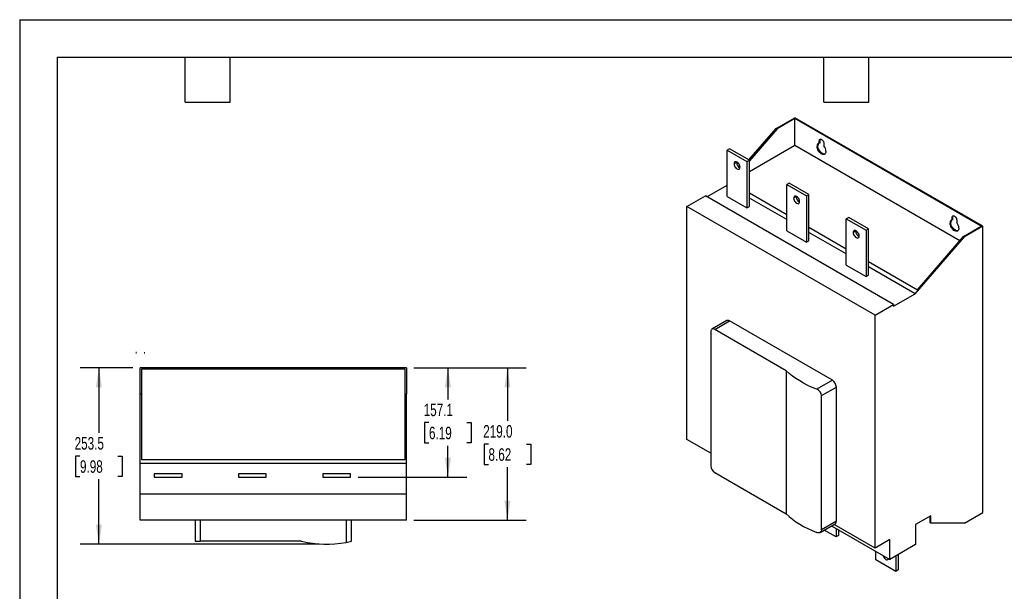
# Model space of a CAD drawing. Header units: millimetres. Extents: x 0 to 2375, y 0 to 1835.
# Tile 2 of 3: x 0 to 1414, y 1013 to 1835. Entities that reach past the tile are written whole.
import ezdxf

# ---------------------------------------------------------------- set-up
doc = ezdxf.new("R2010")
doc.units = ezdxf.units.MM
doc.header["$LTSCALE"] = 8.5
doc.layers.add('DIMENSIONS', color=140, linetype='Continuous', lineweight=25)
doc.layers.add('TEXT', color=140, linetype='Continuous', lineweight=25)
doc.styles.add('SLDTEXTSTYLE0', font='TXT', dxfattribs={"width": 0.7})
doc.dimstyles.new('SLDDIMSTYLE1', dxfattribs={"dimtxt": 18.343066, "dimasz": 28.067, "dimexe": 0, "dimexo": 0.0625, "dimgap": 4.585767, "dimtad": 0, "dimtih": 1, "dimtoh": 1, "dimrnd": 1e-09, "dimzin": 4, "dimdsep": 46, "dimtxsty": 'SLDTEXTSTYLE0', "dimsah": 1, "dimcen": 0.09, "dimadec": 0, "dimazin": 1, "dimtfac": 1, "dimtofl": 0, "dimtmove": 0, "dimatfit": 3, "dimfxl": 0, "dimfrac": 2, "dimtolj": 1, "dimtzin": 12, "dimarcsym": 0})
doc.dimstyles.new('SLDDIMSTYLE2', dxfattribs={"dimtxt": 18.343066, "dimasz": 28.067, "dimexe": 0, "dimexo": 0.0625, "dimgap": 4.585767, "dimtad": 0, "dimtih": 1, "dimtoh": 1, "dimrnd": 1e-09, "dimzin": 12, "dimdsep": 46, "dimtxsty": 'SLDTEXTSTYLE0', "dimsah": 1, "dimcen": 0.09, "dimadec": 0, "dimazin": 3, "dimtfac": 1, "dimtofl": 0, "dimtmove": 0, "dimatfit": 3, "dimfxl": 0, "dimfrac": 2, "dimtolj": 1, "dimtzin": 12, "dimarcsym": 0})

# ---------------------------------------------------------------- blocks, each defined once
blk = doc.blocks.new('_D_11')
at = {"layer": 'DIMENSIONS'}
for p, q in [((162.5, 1334.5), (86.8, 1334.5)), ((113.8, 1334.5), (113.8, 1241)), ((86.6, 1207.8), (80.4, 1207.8)), ((80.4, 1207.8), (80.4, 1178.6)), ((141.1, 1207.8), (147.2, 1207.8)), ((147.2, 1207.8), (147.2, 1178.6)), ((80.4, 1178.6), (86.6, 1178.6)), ((113.8, 1081), (113.8, 1174.5)), ((147.2, 1178.6), (141.1, 1178.6)), ((430.2, 1081), (86.8, 1081))]:
    blk.add_line(p, q, dxfattribs=at)
for points in [[(113.8, 1334.5), (109.5, 1306.4), (118.1, 1306.4)], [(113.8, 1081), (118.1, 1109.1), (109.5, 1109.1)]]:
    blk.add_solid(points, dxfattribs=at)
at = {"layer": 'DIMENSIONS', "char_height": 17.99, "attachment_point": 1, "style": 'SLDTEXTSTYLE0'}
for s, insert in [('253.5', (78.9, 1235.1)), ('9.98', (86.6, 1201.8))]:
    blk.add_mtext(s, dxfattribs=dict(at, insert=insert))
blk = doc.blocks.new('_D_12')
at = {"layer": 'DIMENSIONS'}
for p, q in [((566.3, 1334.5), (642.1, 1334.5)), ((615.1, 1334.5), (615.1, 1289.2)), ((587.9, 1255.9), (581.7, 1255.9)), ((581.7, 1255.9), (581.7, 1226.8)), ((642.4, 1255.9), (648.6, 1255.9)), ((648.6, 1255.9), (648.6, 1226.8)), ((581.7, 1226.8), (587.9, 1226.8)), ((615.1, 1177.4), (615.1, 1222.7)), ((648.6, 1226.8), (642.4, 1226.8)), ((486.1, 1177.4), (642.1, 1177.4))]:
    blk.add_line(p, q, dxfattribs=at)
for points in [[(615.1, 1334.5), (610.8, 1306.4), (619.5, 1306.4)], [(615.1, 1177.4), (619.5, 1205.5), (610.8, 1205.5)]]:
    blk.add_solid(points, dxfattribs=at)
at = {"layer": 'DIMENSIONS', "char_height": 17.99, "attachment_point": 1, "style": 'SLDTEXTSTYLE0'}
for s, insert in [('157.1', (580.3, 1283.2)), ('6.19', (587.9, 1250))]:
    blk.add_mtext(s, dxfattribs=dict(at, insert=insert))
blk = doc.blocks.new('_D_13')
at = {"layer": 'DIMENSIONS'}
for p, q in [((566.3, 1334.5), (727.7, 1334.5)), ((700.7, 1334.5), (700.7, 1258.3)), ((673.4, 1225), (667.3, 1225)), ((667.3, 1225), (667.3, 1195.8)), ((728, 1225), (734.1, 1225)), ((734.1, 1225), (734.1, 1195.8)), ((667.3, 1195.8), (673.4, 1195.8)), ((700.7, 1115.5), (700.7, 1191.7)), ((734.1, 1195.8), (728, 1195.8)), ((566.3, 1115.5), (727.7, 1115.5))]:
    blk.add_line(p, q, dxfattribs=at)
for points in [[(700.7, 1334.5), (696.4, 1306.4), (705, 1306.4)], [(700.7, 1115.5), (705, 1143.6), (696.4, 1143.6)]]:
    blk.add_solid(points, dxfattribs=at)
at = {"layer": 'DIMENSIONS', "char_height": 17.99, "attachment_point": 1, "style": 'SLDTEXTSTYLE0'}
for s, insert in [('219.0', (665.8, 1252.3)), ('8.62', (673.4, 1219))]:
    blk.add_mtext(s, dxfattribs=dict(at, insert=insert))

msp = doc.modelspace()

# ---------------------------------------------------------------- linework, layer by layer
at = {"color": 7, "linetype": 'Continuous'}
for q in [(0.021, 0.023), (2374.921, 1835.173)]:
    msp.add_line((0.021, 1835.173), q, dxfattribs=at)
for p, q in [((1086.755, 1678.916), (1113.272, 1694.224)), ((1113.272, 1692.917), (1087.887, 1678.263)), ((1383.563, 1538.188), (1113.272, 1694.224)), ((1381.301, 1538.188), (1113.272, 1692.917)), ((1113.272, 1654.54), (1113.272, 1692.917)), ((1047.539, 1633.634), (1086.755, 1678.916)), ((1087.887, 1678.263), (1048.147, 1632.377)), ((1087.887, 1678.263), (1086.755, 1678.916)), ((1148.592, 1661.096), (1149.723, 1661.749)), ((1148.592, 1657.614), (1148.592, 1661.096)), ((1149.723, 1658.267), (1148.592, 1657.614)), ((1149.723, 1658.267), (1149.723, 1661.749)), ((1155.097, 1657.341), (1155.097, 1653.859)), ((1019.863, 1649.611), (1016.327, 1647.57)), ((1016.327, 1647.57), (1044.612, 1631.242)), ((1016.327, 1581.104), (1016.327, 1647.57)), ((1048.147, 1633.283), (1019.863, 1649.611)), ((1048.147, 1616.944), (1113.272, 1654.54)), ((1113.272, 1654.54), (1350.68, 1517.487)), ((1146.612, 1653.747), (1145.48, 1653.094)), ((1029.762, 1630.015), (1026.227, 1627.974)), ((1029.762, 1630.015), (1029.814, 1630.744)), ((1044.612, 1631.242), (1048.147, 1633.283)), ((1044.612, 1631.242), (1044.612, 1564.776)), ((1048.147, 1566.817), (1048.147, 1633.283)), ((1105.423, 1600.218), (1101.887, 1598.177)), ((1133.707, 1583.89), (1105.423, 1600.218)), ((987.054, 1580.532), (1016.045, 1597.269)), ((1016.045, 1597.269), (1016.327, 1597.595)), ((1016.327, 1597.105), (1016.045, 1597.269)), ((1048.147, 1586.084), (1101.887, 1555.061)), ((1101.887, 1598.177), (1130.172, 1581.849)), ((1101.887, 1531.711), (1101.887, 1598.177)), ((958.415, 1566.45), (984.932, 1581.757)), ((1255.223, 1425.721), (984.932, 1581.757)), ((1016.327, 1581.104), (1044.612, 1564.776)), ((1101.887, 1547.713), (1048.147, 1578.736)), ((1115.322, 1580.622), (1111.787, 1578.581)), ((1115.322, 1580.622), (1115.374, 1581.351)), ((1130.172, 1581.849), (1133.707, 1583.89)), ((1130.172, 1581.849), (1130.172, 1515.383)), ((1133.707, 1517.424), (1133.707, 1583.89)), ((1228.707, 1410.414), (958.415, 1566.45)), ((958.415, 1231.668), (958.415, 1566.45)), ((1044.612, 1564.776), (1048.147, 1566.817)), ((1190.983, 1550.826), (1187.447, 1548.785)), ((1187.447, 1548.785), (1215.732, 1532.457)), ((1187.447, 1482.318), (1187.447, 1548.785)), ((1219.267, 1534.498), (1190.983, 1550.826)), ((1337.531, 1543.532), (1336.399, 1542.879)), ((1339.511, 1550.881), (1340.642, 1551.534)), ((1339.511, 1547.399), (1339.511, 1550.881)), ((1340.642, 1548.052), (1339.511, 1547.399)), ((1340.642, 1548.052), (1340.642, 1551.534)), ((1346.016, 1547.125), (1346.016, 1543.643)), ((1101.887, 1531.711), (1130.172, 1515.383)), ((1133.707, 1536.691), (1187.447, 1505.668)), ((1187.447, 1498.32), (1133.707, 1529.343)), ((1200.882, 1531.23), (1197.347, 1529.189)), ((1200.882, 1531.23), (1200.933, 1531.958)), ((1215.732, 1532.457), (1219.267, 1534.498)), ((1215.732, 1532.457), (1215.732, 1465.99)), ((1219.267, 1468.031), (1219.267, 1534.498)), ((1355.915, 1523.533), (1381.301, 1538.188)), ((1383.563, 1538.188), (1357.047, 1522.88)), ((1383.563, 1126.651), (1383.563, 1538.188)), ((1130.172, 1515.383), (1133.707, 1517.424)), ((1286.336, 1441.233), (1357.047, 1522.88)), ((1289.447, 1446.785), (1355.915, 1523.533)), ((1357.047, 1522.88), (1355.915, 1523.533)), ((1219.267, 1487.299), (1289.447, 1446.785)), ((1187.447, 1482.318), (1215.732, 1465.99)), ((1286.336, 1441.233), (1219.267, 1479.951)), ((1215.732, 1465.99), (1219.267, 1468.031)), ((1255.223, 1423.272), (1286.336, 1441.233)), ((1228.707, 1410.414), (1255.223, 1425.721)), ((1255.223, 1425.721), (1255.223, 1423.272)), ((1015.651, 1402.482), (994.438, 1390.236)), ((998.438, 1389.84), (1019.651, 1402.086)), ((1167.436, 1316.771), (1019.651, 1402.086)), ((1228.707, 1075.632), (1228.707, 1410.414)), ((992.781, 1386.573), (992.781, 1193.869)), ((1101.087, 1330.582), (998.438, 1389.84)), ((173.279, 1296.991), (173.279, 1334.491)), ((555.529, 1334.491), (173.279, 1334.491)), ((174.879, 1332.891), (174.879, 1296.991)), ((553.929, 1332.891), (174.879, 1332.891)), ((553.929, 1296.991), (553.929, 1332.891)), ((555.529, 1334.491), (555.529, 1296.991)), ((1101.087, 1330.582), (1101.087, 1124.813)), ((1167.436, 1316.771), (1144.964, 1303.798)), ((1151.88, 1294.727), (1173.093, 1306.973)), ((1173.093, 1114.269), (1173.093, 1306.973)), ((174.879, 1296.991), (173.279, 1296.991)), ((173.279, 1196.991), (173.279, 1296.991)), ((174.879, 1296.991), (174.879, 1202.991)), ((555.529, 1296.991), (553.929, 1296.991)), ((553.929, 1202.991), (553.929, 1296.991)), ((555.529, 1196.991), (555.529, 1296.991)), ((1151.88, 1102.023), (1151.88, 1294.727)), ((992.781, 1211.829), (958.415, 1231.668)), ((174.879, 1202.991), (553.929, 1202.991)), ((555.529, 1196.991), (173.279, 1196.991)), ((173.279, 1152.991), (173.279, 1196.991)), ((555.529, 1152.991), (555.529, 1196.991)), ((193.279, 1182.391), (193.279, 1177.391)), ((233.279, 1182.391), (193.279, 1182.391)), ((193.279, 1177.391), (233.279, 1177.391)), ((233.279, 1177.391), (233.279, 1182.391)), ((354.279, 1182.391), (314.279, 1182.391)), ((314.279, 1182.391), (314.279, 1177.391)), ((314.279, 1177.391), (354.279, 1177.391)), ((354.279, 1177.391), (354.279, 1182.391)), ((435.279, 1182.391), (435.279, 1177.391)), ((475.279, 1182.391), (435.279, 1182.391)), ((435.279, 1177.391), (475.279, 1177.391)), ((475.279, 1177.391), (475.279, 1182.391)), ((998.438, 1184.071), (1101.087, 1124.813)), ((555.529, 1152.991), (173.279, 1152.991)), ((173.279, 1115.491), (173.279, 1152.991)), ((555.529, 1115.491), (555.529, 1152.991)), ((1308.805, 1121.871), (1286.884, 1109.217)), ((1307.673, 1112.001), (1307.673, 1121.218)), ((1308.805, 1111.348), (1308.805, 1121.871)), ((1357.047, 1111.343), (1383.563, 1126.651)), ((555.529, 1115.491), (173.279, 1115.491)), ((251.879, 1115.491), (251.879, 1085.491)), ((259.879, 1085.491), (259.879, 1115.491)), ((468.879, 1115.491), (468.879, 1083.711)), ((476.879, 1085.491), (476.879, 1115.491)), ((1149.81, 1098.122), (1171.436, 1110.607)), ((1173.093, 1114.269), (1151.88, 1102.023)), ((1166.239, 1107.607), (1249.92, 1059.299)), ((1228.707, 1075.632), (1169.779, 1109.65)), ((1172.775, 1103.834), (1172.775, 1091.5)), ((1286.884, 1109.217), (1286.884, 1080.638)), ((1308.805, 1111.348), (1307.673, 1112.001)), ((1357.047, 1111.343), (1308.805, 1111.348)), ((1172.775, 1091.5), (1155.557, 1101.44)), ((1176.31, 1093.541), (1172.775, 1091.5)), ((1176.31, 1101.793), (1176.31, 1093.541)), ((251.879, 1085.491), (259.879, 1085.491)), ((405.047, 1085.491), (259.879, 1085.491)), ((1249.92, 1087.878), (1228.707, 1075.632)), ((1249.92, 1059.299), (1249.92, 1087.878)), ((1286.884, 1080.638), (1249.92, 1059.299)), ((1230.05, 1058.436), (1230.05, 1070.77)), ((1258.335, 1064.157), (1258.335, 1042.107)), ((1261.87, 1066.198), (1261.87, 1044.148)), ((1258.335, 1042.107), (1230.05, 1058.436)), ((1261.87, 1044.148), (1258.335, 1042.107))]:
    msp.add_line(p, q)
at = {"color": 179, "linetype": 'Continuous', "lineweight": 18}
for p, q in [((167.518, 1357.601), (167.518, 1355.165)), ((179.21, 1357.3), (179.21, 1355.26))]:
    msp.add_line(p, q, dxfattribs=at)
at = {"flags": 128}
for points in [[(1148.592, 1661.096), (1148.724, 1662.078), (1149.108, 1662.829), (1149.714, 1663.287), (1150.493, 1663.415), (1151.382, 1663.203), (1152.307, 1662.669), (1153.196, 1661.855), (1153.975, 1660.827), (1154.581, 1659.669), (1154.965, 1658.475), (1155.097, 1657.341)], [(1149.723, 1661.749), (1149.855, 1662.731), (1150.181, 1663.406)], [(1158.208, 1645.746), (1158.069, 1644.298), (1157.658, 1643.075), (1156.993, 1642.128), (1156.103, 1641.5), (1155.026, 1641.219), (1153.811, 1641.295), (1152.51, 1641.727), (1151.179, 1642.495), (1149.878, 1643.566), (1148.662, 1644.892), (1147.586, 1646.417), (1146.696, 1648.072), (1146.031, 1649.787), (1145.62, 1651.485), (1145.48, 1653.094)], [(1156.874, 1642.014), (1156.158, 1641.872), (1154.942, 1641.948), (1153.641, 1642.38), (1152.311, 1643.148), (1151.009, 1644.219), (1149.794, 1645.546), (1148.718, 1647.07), (1147.827, 1648.726), (1147.162, 1650.44), (1146.751, 1652.139), (1146.612, 1653.747)], [(1034.712, 1623.076), (1034.568, 1624.427), (1034.144, 1625.853), (1033.47, 1627.257), (1032.591, 1628.543), (1031.568, 1629.623), (1030.47, 1630.424), (1029.372, 1630.891), (1028.348, 1630.992), (1027.47, 1630.721), (1026.795, 1630.096), (1026.372, 1629.159), (1026.227, 1627.974)], [(1026.227, 1627.974), (1026.372, 1626.623), (1026.795, 1625.196), (1027.47, 1623.792), (1028.348, 1622.507), (1029.372, 1621.426), (1030.47, 1620.626), (1031.568, 1620.159), (1032.591, 1620.057), (1033.47, 1620.329), (1034.144, 1620.954), (1034.568, 1621.891), (1034.712, 1623.076)], [(1120.272, 1573.683), (1120.128, 1575.034), (1119.704, 1576.461), (1119.03, 1577.865), (1118.151, 1579.15), (1117.128, 1580.231), (1116.03, 1581.031), (1114.931, 1581.498), (1113.908, 1581.6), (1113.03, 1581.328), (1112.355, 1580.703), (1111.931, 1579.766), (1111.787, 1578.581)], [(1111.787, 1578.581), (1111.931, 1577.23), (1112.355, 1575.804), (1113.03, 1574.4), (1113.908, 1573.114), (1114.931, 1572.034), (1116.03, 1571.233), (1117.128, 1570.766), (1118.151, 1570.665), (1119.03, 1570.936), (1119.704, 1571.561), (1120.128, 1572.498), (1120.272, 1573.683)], [(1349.127, 1535.531), (1348.988, 1534.083), (1348.577, 1532.859), (1347.912, 1531.913), (1347.022, 1531.285), (1345.945, 1531.004), (1344.73, 1531.08), (1343.429, 1531.512), (1342.098, 1532.28), (1340.797, 1533.351), (1339.581, 1534.677), (1338.505, 1536.202), (1337.615, 1537.857), (1336.95, 1539.572), (1336.538, 1541.27), (1336.399, 1542.879)], [(1347.793, 1531.799), (1347.077, 1531.657), (1345.861, 1531.733), (1344.56, 1532.165), (1343.229, 1532.933), (1341.928, 1534.004), (1340.713, 1535.33), (1339.636, 1536.855), (1338.746, 1538.511), (1338.081, 1540.225), (1337.67, 1541.924), (1337.531, 1543.532)], [(1339.511, 1550.881), (1339.642, 1551.863), (1340.027, 1552.614), (1340.633, 1553.072), (1341.412, 1553.2), (1342.3, 1552.988), (1343.226, 1552.454), (1344.115, 1551.64), (1344.893, 1550.612), (1345.5, 1549.454), (1345.884, 1548.26), (1346.016, 1547.125)], [(1340.642, 1551.534), (1340.774, 1552.516), (1341.1, 1553.191)], [(1205.832, 1524.29), (1205.687, 1525.642), (1205.264, 1527.068), (1204.589, 1528.472), (1203.711, 1529.758), (1202.687, 1530.838), (1201.589, 1531.639), (1200.491, 1532.106), (1199.468, 1532.207), (1198.589, 1531.936), (1197.915, 1531.31), (1197.491, 1530.373), (1197.347, 1529.189)], [(1197.347, 1529.189), (1197.491, 1527.837), (1197.915, 1526.411), (1198.589, 1525.007), (1199.468, 1523.721), (1200.491, 1522.641), (1201.589, 1521.84), (1202.687, 1521.373), (1203.711, 1521.272), (1204.589, 1521.543), (1205.264, 1522.169), (1205.687, 1523.106), (1205.832, 1524.29)], [(1144.964, 1303.798), (1138.424, 1306.503), (1132.151, 1309.411), (1126.162, 1312.512), (1120.476, 1315.798), (1115.11, 1319.258), (1110.08, 1322.883), (1105.401, 1326.661), (1101.087, 1330.582)], [(1101.087, 1124.813), (1105.401, 1120.893), (1110.08, 1117.115), (1115.11, 1113.49), (1120.476, 1110.03), (1126.162, 1106.744), (1132.151, 1103.643), (1138.424, 1100.735), (1144.964, 1098.03)], [(1151.88, 1102.023), (1151.498, 1100.039), (1150.41, 1098.544), (1148.73, 1097.687), (1146.613, 1097.591), (1144.964, 1098.03)], [(1240.167, 1064.929), (1240.518, 1063.824), (1241.193, 1062.42), (1242.071, 1061.134), (1243.095, 1060.054), (1244.193, 1059.253), (1245.291, 1058.786), (1246.314, 1058.685), (1247.193, 1058.957), (1247.867, 1059.582), (1248.218, 1060.282)]]:
    msp.add_lwpolyline(points, dxfattribs=at)
for centre, radius, start, end in [((1149.407, 1653.722), 3.976, 101.824877, 189.097481), ((1151.436, 1654.127), 4.84, 136.153774, 184.500615), ((1144.437, 1645.118), 13.785, 2.612956, 39.351966), ((1038.645, 1630.291), 8.887, 181.776219, 243.366226), ((1124.205, 1580.898), 8.887, 181.776219, 243.366226), ((1340.325, 1543.507), 3.976, 101.824877, 189.097481), ((1342.355, 1543.911), 4.84, 136.153774, 184.500615), ((1335.356, 1534.902), 13.785, 2.612956, 39.351966), ((1209.765, 1531.505), 8.887, 181.776219, 243.366226), ((1017.307, 1398.815), 4.024, 54.382423, 114.307119), ((996.229, 1387.132), 3.494, 50.796715, 189.214037), ((1160.811, 1306.414), 12.294, 2.605478, 57.394522), ((1141.372, 1293.888), 10.541, 4.56432, 70.075509), ((1005.063, 1194.428), 12.294, 182.605478, 237.394522), ((1169.173, 1113.837), 3.944, 305.013333, 6.298848), ((440.963, 1228.045), 147.008, 255.858711, 280.946669), ((440.963, 1228.045), 147.008, 280.946669, 284.141289)]:
    msp.add_arc(centre, radius, start, end)
at = {"layer": 'TEXT'}
for p, q in [((53.975, 1781.175), (2320.925, 1781.175)), ((53.975, 1781.175), (53.975, 53.975)), ((237.49, 1716.405), (237.49, 1781.175)), ((302.26, 1716.405), (302.26, 1781.175)), ((1155.065, 1716.405), (1155.065, 1781.175)), ((1219.835, 1716.405), (1219.835, 1781.175)), ((237.49, 1716.405), (302.26, 1716.405)), ((1155.065, 1716.405), (1219.835, 1716.405))]:
    msp.add_line(p, q, dxfattribs=at)

# ---------------------------------------------------------------- dimensions: what is measured, and where the dimension line sits
at = {"layer": 'DIMENSIONS'}
for base, p1, p2, dimstyle, picture, middle in [((113.8249, 1081.0363), (173.2792, 1334.4912), (440.963, 1081.0363), 'SLDDIMSTYLE2', '_D_11', (113.8249, 1207.7638)), ((615.137, 1177.391), (555.529, 1334.491), (475.279, 1177.391), 'SLDDIMSTYLE2', '_D_12', (615.137, 1255.941)), ((700.698, 1115.491), (555.529, 1334.491), (555.529, 1115.491), 'SLDDIMSTYLE1', '_D_13', (700.698, 1224.991))]:
    dim = msp.add_linear_dim(base=base, p1=p1, p2=p2, angle=90, dimstyle=dimstyle, dxfattribs=at)
    dim.commit()
    dim.dimension.update_dxf_attribs({"geometry": picture, "text_midpoint": middle, "dimtype": 160})

doc.saveas('drawing.dxf')
